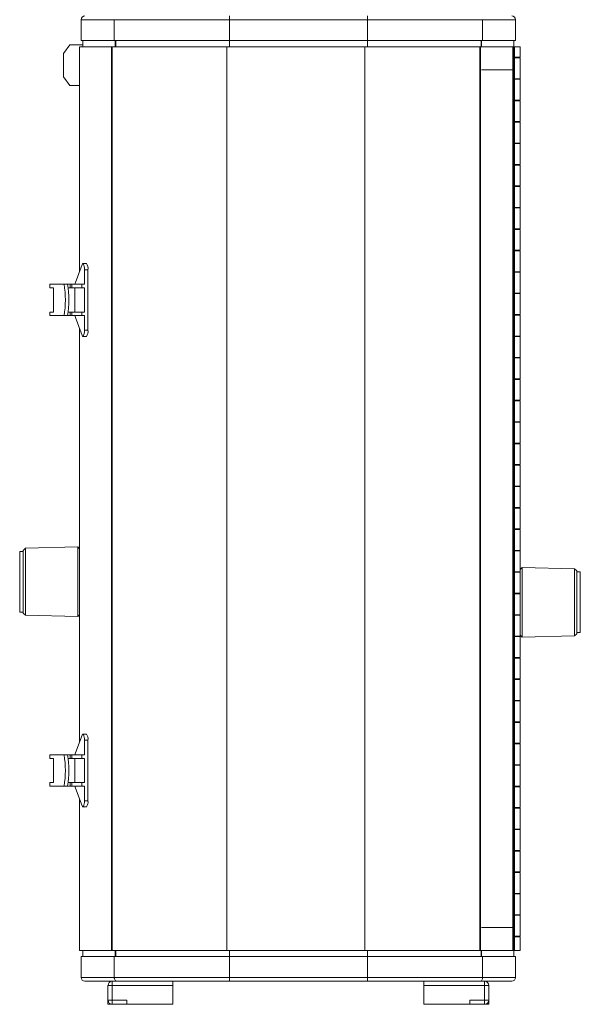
# Model space of a CAD drawing. Header units: millimetres. Extents: x 11 to 1315, y -994 to 462.
# Tile 1 of 10: x 66 to 334, y -994 to -524. Entities that reach past the tile are written whole.
import ezdxf

# ---------------------------------------------------------------- set-up
doc = ezdxf.new("R2010")
doc.units = ezdxf.units.MM

msp = doc.modelspace()

# ---------------------------------------------------------------- linework, layer by layer
at = {"color": 7, "linetype": 'Continuous', "lineweight": 15}
for p, q in [((166.51, -523.52), (166.51, -521.72)), ((232.51, -521.72), (232.51, -523.52)), ((111.5, -523.52), (95.71, -523.52)), ((95.71, -523.52), (95.71, -533.52)), ((166.51, -523.52), (111.5, -523.52)), ((111.5, -523.52), (111.5, -533.52)), ((166.51, -523.52), (166.51, -533.52)), ((232.51, -523.52), (166.51, -523.52)), ((287.53, -523.52), (232.51, -523.52)), ((232.51, -523.52), (232.51, -533.52)), ((287.53, -523.52), (287.53, -533.52)), ((303.31, -523.52), (287.53, -523.52)), ((303.31, -523.52), (303.31, -533.52)), ((90.33, -535.52), (87.29, -539.76)), ((96.51, -535.52), (90.33, -535.52)), ((94.9, -536.52), (94.9, -643.96)), ((94.9, -536.52), (110.23, -536.52)), ((95.71, -533.52), (111.5, -533.52)), ((96.51, -536.52), (96.51, -533.52)), ((96.53, -533.52), (96.53, -536.52)), ((110.23, -536.52), (110.23, -968.52)), ((110.23, -536.52), (110.48, -536.52)), ((110.48, -536.52), (110.48, -968.52)), ((110.48, -536.52), (165.25, -536.52)), ((111.5, -533.52), (166.51, -533.52)), ((112, -533.52), (112, -536.52)), ((112.2, -533.52), (112.2, -536.52)), ((165.25, -536.52), (165.25, -968.52)), ((165.25, -536.52), (231.25, -536.52)), ((166.51, -533.52), (232.51, -533.52)), ((231.25, -536.52), (231.25, -968.52)), ((231.25, -536.52), (286.2, -536.52)), ((232.51, -533.52), (287.53, -533.52)), ((286.2, -536.52), (286.2, -968.52)), ((286.2, -536.52), (286.46, -536.52)), ((286.46, -536.52), (286.46, -968.52)), ((286.46, -536.52), (302.06, -536.52)), ((287.53, -533.52), (303.31, -533.52)), ((302.06, -536.52), (302.36, -536.52)), ((302.06, -536.52), (302.06, -968.52)), ((302.36, -536.52), (302.74, -536.52)), ((302.36, -536.52), (302.36, -968.52)), ((302.5, -533.52), (302.5, -536.52)), ((302.51, -536.52), (302.51, -533.52)), ((305.51, -536.52), (302.74, -536.52)), ((302.74, -541.77), (302.74, -536.52)), ((305.51, -541.52), (305.51, -536.52)), ((87.29, -539.76), (87.29, -550.78)), ((302.74, -541.52), (305.51, -541.52)), ((302.79, -541.77), (302.74, -541.77)), ((302.79, -541.77), (302.79, -551.77)), ((305.51, -541.77), (302.79, -541.77)), ((302.81, -541.52), (302.81, -541.77)), ((305.51, -551.77), (305.51, -541.77)), ((87.29, -550.78), (90.33, -555.02)), ((287.03, -547.52), (302.06, -547.52)), ((94.9, -555.02), (90.33, -555.02)), ((302.74, -551.77), (302.79, -551.77)), ((302.74, -562.27), (302.74, -551.77)), ((305.51, -552.02), (302.74, -552.02)), ((302.79, -551.77), (305.51, -551.77)), ((302.81, -551.77), (302.81, -552.02)), ((305.51, -562.02), (305.51, -552.02)), ((302.74, -562.02), (305.51, -562.02)), ((302.79, -562.27), (302.74, -562.27)), ((302.79, -562.27), (302.79, -572.27)), ((305.51, -562.27), (302.79, -562.27)), ((302.81, -562.02), (302.81, -562.27)), ((305.51, -572.27), (305.51, -562.27)), ((302.74, -582.77), (302.74, -572.27)), ((302.74, -572.27), (302.79, -572.27)), ((305.51, -572.52), (302.74, -572.52)), ((302.79, -572.27), (305.51, -572.27)), ((302.81, -572.27), (302.81, -572.52)), ((305.51, -582.52), (305.51, -572.52)), ((302.74, -582.52), (305.51, -582.52)), ((302.79, -582.77), (302.74, -582.77)), ((302.79, -582.77), (302.79, -592.77)), ((305.51, -582.77), (302.79, -582.77)), ((302.81, -582.52), (302.81, -582.77)), ((305.51, -592.77), (305.51, -582.77)), ((302.74, -603.27), (302.74, -592.77)), ((302.74, -592.77), (302.79, -592.77)), ((305.51, -593.02), (302.74, -593.02)), ((302.79, -592.77), (305.51, -592.77)), ((302.81, -592.77), (302.81, -593.02)), ((305.51, -603.02), (305.51, -593.02)), ((302.74, -603.02), (305.51, -603.02)), ((302.79, -603.27), (302.74, -603.27)), ((302.79, -603.27), (302.79, -613.27)), ((305.51, -603.27), (302.79, -603.27)), ((302.81, -603.02), (302.81, -603.27)), ((305.51, -613.27), (305.51, -603.27)), ((302.74, -613.27), (302.79, -613.27)), ((302.74, -623.77), (302.74, -613.27)), ((305.51, -613.52), (302.74, -613.52)), ((302.79, -613.27), (305.51, -613.27)), ((302.81, -613.27), (302.81, -613.52)), ((305.51, -623.52), (305.51, -613.52)), ((302.74, -623.52), (305.51, -623.52)), ((302.79, -623.77), (302.74, -623.77)), ((302.79, -623.77), (302.79, -633.77)), ((305.51, -623.77), (302.79, -623.77)), ((302.81, -623.52), (302.81, -623.77)), ((305.51, -633.77), (305.51, -623.77)), ((302.74, -633.77), (302.79, -633.77)), ((302.74, -644.27), (302.74, -633.77)), ((305.51, -634.02), (302.74, -634.02)), ((302.79, -633.77), (305.51, -633.77)), ((302.81, -633.77), (302.81, -634.02)), ((305.51, -644.02), (305.51, -634.02)), ((98.19, -640.09), (96.54, -640.09)), ((96.14, -640.58), (93.01, -649.14)), ((97.26, -650.02), (97.26, -643.09)), ((98.91, -643.09), (97.26, -643.09)), ((98.91, -671.96), (98.91, -643.09)), ((302.74, -644.02), (305.51, -644.02)), ((302.79, -644.27), (302.74, -644.27)), ((302.79, -644.27), (302.79, -654.27)), ((305.51, -644.27), (302.79, -644.27)), ((302.81, -644.02), (302.81, -644.27)), ((305.51, -654.27), (305.51, -644.27)), ((80.74, -651.72), (80.74, -650.02)), ((87.49, -650.02), (80.74, -650.02)), ((82.43, -651.72), (80.74, -651.72)), ((82.43, -663.32), (82.43, -651.72)), ((87.49, -650.02), (89.14, -650.02)), ((89.14, -650.02), (90.4, -650.02)), ((89.43, -651.72), (90.4, -651.72)), ((91.16, -650.02), (90.4, -650.02)), ((90.4, -651.72), (90.4, -650.02)), ((91.16, -651.72), (90.4, -651.72)), ((96, -650.02), (90.69, -650.02)), ((96, -651.72), (90.69, -651.72)), ((91.16, -651.72), (91.16, -650.02)), ((92.68, -651.72), (92.68, -663.32)), ((97.26, -650.02), (96, -650.02)), ((96, -651.72), (96, -650.02)), ((97.26, -651.72), (96, -651.72)), ((97.26, -651.72), (97.26, -663.32)), ((302.74, -654.27), (302.79, -654.27)), ((302.74, -664.77), (302.74, -654.27)), ((302.79, -654.27), (305.51, -654.27)), ((302.81, -654.27), (302.81, -654.52)), ((305.51, -654.52), (302.74, -654.52)), ((305.51, -664.52), (305.51, -654.52)), ((80.74, -665.02), (80.74, -663.32)), ((80.74, -663.32), (82.43, -663.32)), ((90.4, -663.32), (89.43, -663.32)), ((90.4, -665.02), (90.4, -663.32)), ((90.4, -663.32), (91.16, -663.32)), ((90.69, -663.32), (96, -663.32)), ((91.16, -665.02), (91.16, -663.32)), ((96, -663.32), (97.26, -663.32)), ((96, -665.02), (96, -663.32)), ((87.49, -665.02), (80.74, -665.02)), ((89.14, -665.02), (87.49, -665.02)), ((90.4, -665.02), (89.14, -665.02)), ((91.16, -665.02), (90.4, -665.02)), ((96, -665.02), (90.69, -665.02)), ((93.01, -665.91), (96.14, -674.47)), ((97.26, -665.02), (96, -665.02)), ((97.26, -671.96), (97.26, -665.02)), ((302.74, -664.52), (305.51, -664.52)), ((302.79, -664.77), (302.74, -664.77)), ((302.79, -664.77), (302.79, -674.77)), ((305.51, -664.77), (302.79, -664.77)), ((302.81, -664.52), (302.81, -664.77)), ((305.51, -674.77), (305.51, -664.77)), ((94.9, -671.09), (94.9, -868.96)), ((97.26, -671.96), (98.91, -671.96)), ((96.54, -674.96), (98.19, -674.96)), ((302.74, -674.77), (302.79, -674.77)), ((302.74, -685.27), (302.74, -674.77)), ((305.51, -675.02), (302.74, -675.02)), ((302.79, -674.77), (305.51, -674.77)), ((302.81, -674.77), (302.81, -675.02)), ((305.51, -685.02), (305.51, -675.02)), ((302.74, -685.02), (305.51, -685.02)), ((302.79, -685.27), (302.74, -685.27)), ((302.79, -685.27), (302.79, -695.27)), ((305.51, -685.27), (302.79, -685.27)), ((302.81, -685.02), (302.81, -685.27)), ((305.51, -695.27), (305.51, -685.27)), ((302.74, -705.77), (302.74, -695.27)), ((302.74, -695.27), (302.79, -695.27)), ((305.51, -695.52), (302.74, -695.52)), ((302.79, -695.27), (305.51, -695.27)), ((302.81, -695.27), (302.81, -695.52)), ((305.51, -705.52), (305.51, -695.52)), ((302.74, -705.52), (305.51, -705.52)), ((302.79, -705.77), (302.74, -705.77)), ((302.79, -705.77), (302.79, -715.77)), ((305.51, -705.77), (302.79, -705.77)), ((302.81, -705.52), (302.81, -705.77)), ((305.51, -715.77), (305.51, -705.77)), ((302.74, -726.27), (302.74, -715.77)), ((302.74, -715.77), (302.79, -715.77)), ((305.51, -716.02), (302.74, -716.02)), ((302.79, -715.77), (305.51, -715.77)), ((302.81, -715.77), (302.81, -716.02)), ((305.51, -726.02), (305.51, -716.02)), ((302.74, -726.02), (305.51, -726.02)), ((302.79, -726.27), (302.74, -726.27)), ((302.79, -726.27), (302.79, -736.27)), ((305.51, -726.27), (302.79, -726.27)), ((302.81, -726.02), (302.81, -726.27)), ((305.51, -736.27), (305.51, -726.27)), ((302.74, -736.27), (302.79, -736.27)), ((302.74, -746.77), (302.74, -736.27)), ((305.51, -736.52), (302.74, -736.52)), ((302.79, -736.27), (305.51, -736.27)), ((302.81, -736.27), (302.81, -736.52)), ((305.51, -746.52), (305.51, -736.52)), ((302.74, -746.52), (305.51, -746.52)), ((302.79, -746.77), (302.74, -746.77)), ((302.79, -746.77), (302.79, -756.77)), ((305.51, -746.77), (302.79, -746.77)), ((302.81, -746.52), (302.81, -746.77)), ((305.51, -756.77), (305.51, -746.77)), ((302.74, -767.27), (302.74, -756.77)), ((302.74, -756.77), (302.79, -756.77)), ((305.51, -757.02), (302.74, -757.02)), ((302.79, -756.77), (305.51, -756.77)), ((302.81, -756.77), (302.81, -757.02)), ((305.51, -767.02), (305.51, -757.02)), ((302.74, -767.02), (305.51, -767.02)), ((302.79, -767.27), (302.74, -767.27)), ((302.79, -767.27), (302.79, -777.27)), ((305.51, -767.27), (302.79, -767.27)), ((302.81, -767.02), (302.81, -767.27)), ((305.51, -777.27), (305.51, -767.27)), ((69.04, -776.25), (68.01, -777.28)), ((94.04, -775.6), (69.04, -776.25)), ((69.04, -776.25), (69.04, -808.3)), ((94.9, -776.46), (94.04, -775.6)), ((94.04, -808.96), (94.04, -775.6)), ((68.01, -777.78), (66.31, -777.78)), ((66.31, -806.78), (66.31, -777.78)), ((68.01, -807.28), (68.01, -777.28)), ((302.74, -777.27), (302.79, -777.27)), ((302.74, -787.77), (302.74, -777.27)), ((305.51, -777.52), (302.74, -777.52)), ((302.79, -777.27), (305.51, -777.27)), ((302.81, -777.27), (302.81, -777.52)), ((305.51, -787.52), (305.51, -777.52)), ((306.5, -785.43), (305.52, -786.4)), ((331.5, -786.08), (306.5, -785.43)), ((306.5, -785.43), (306.5, -797.78)), ((332.52, -787.11), (331.5, -786.08)), ((331.5, -818.14), (331.5, -786.08)), ((302.74, -787.52), (305.51, -787.52)), ((302.79, -787.77), (302.74, -787.77)), ((302.79, -787.77), (302.79, -797.77)), ((305.51, -787.77), (302.79, -787.77)), ((302.81, -787.52), (302.81, -787.77)), ((305.51, -797.77), (305.51, -787.77)), ((305.52, -817.82), (305.52, -786.4)), ((332.52, -787.11), (332.52, -817.11)), ((334.22, -787.61), (332.52, -787.61)), ((334.22, -787.61), (334.22, -798.35)), ((302.74, -797.77), (302.79, -797.77)), ((302.74, -808.27), (302.74, -797.77)), ((305.51, -798.02), (302.74, -798.02)), ((302.79, -797.77), (305.51, -797.77)), ((302.81, -797.77), (302.81, -798.02)), ((305.51, -808.02), (305.51, -798.02)), ((306.5, -797.78), (306.5, -818.79)), ((334.22, -798.35), (334.22, -816.61)), ((66.31, -806.78), (68.01, -806.78)), ((68.01, -807.28), (69.04, -808.3)), ((69.04, -808.3), (94.04, -808.96)), ((94.04, -808.96), (94.9, -808.1)), ((302.74, -808.02), (305.51, -808.02)), ((302.79, -808.27), (302.74, -808.27)), ((302.79, -808.27), (302.79, -818.27)), ((305.51, -808.27), (302.79, -808.27)), ((302.81, -808.02), (302.81, -808.27)), ((305.51, -818.27), (305.51, -808.27)), ((302.74, -818.27), (302.79, -818.27)), ((302.74, -828.77), (302.74, -818.27)), ((305.51, -818.52), (302.74, -818.52)), ((302.79, -818.27), (305.51, -818.27)), ((302.81, -818.27), (302.81, -818.52)), ((305.51, -828.52), (305.51, -818.52)), ((305.52, -817.82), (306.5, -818.79)), ((306.5, -818.79), (331.5, -818.14)), ((331.5, -818.14), (332.52, -817.11)), ((332.52, -816.61), (334.22, -816.61)), ((302.74, -828.52), (305.51, -828.52)), ((302.81, -828.52), (302.81, -828.77)), ((302.79, -828.77), (302.74, -828.77)), ((302.79, -828.77), (302.79, -838.77)), ((305.51, -828.77), (302.79, -828.77)), ((305.51, -838.77), (305.51, -828.77)), ((302.74, -838.77), (302.79, -838.77)), ((302.74, -849.27), (302.74, -838.77)), ((305.51, -839.02), (302.74, -839.02)), ((302.79, -838.77), (305.51, -838.77)), ((302.81, -838.77), (302.81, -839.02)), ((305.51, -849.02), (305.51, -839.02)), ((302.74, -849.02), (305.51, -849.02)), ((302.79, -849.27), (302.74, -849.27)), ((302.79, -849.27), (302.79, -859.27)), ((305.51, -849.27), (302.79, -849.27)), ((302.81, -849.02), (302.81, -849.27)), ((305.51, -859.27), (305.51, -849.27)), ((302.74, -859.27), (302.79, -859.27)), ((302.74, -869.77), (302.74, -859.27)), ((305.51, -859.52), (302.74, -859.52)), ((302.79, -859.27), (305.51, -859.27)), ((302.81, -859.27), (302.81, -859.52)), ((305.51, -869.52), (305.51, -859.52)), ((96.14, -865.58), (93.01, -874.14)), ((98.19, -865.09), (96.54, -865.09)), ((97.26, -875.02), (97.26, -868.09)), ((98.91, -868.09), (97.26, -868.09)), ((98.91, -896.96), (98.91, -868.09)), ((302.74, -869.52), (305.51, -869.52)), ((302.79, -869.77), (302.74, -869.77)), ((302.79, -869.77), (302.79, -879.77)), ((305.51, -869.77), (302.79, -869.77)), ((302.81, -869.52), (302.81, -869.77)), ((305.51, -879.77), (305.51, -869.77)), ((80.74, -876.72), (80.74, -875.02)), ((87.49, -875.02), (80.74, -875.02)), ((87.49, -875.02), (89.14, -875.02)), ((89.14, -875.02), (90.4, -875.02)), ((91.16, -875.02), (90.4, -875.02)), ((90.4, -876.72), (90.4, -875.02)), ((96, -875.02), (90.69, -875.02)), ((91.16, -876.72), (91.16, -875.02)), ((97.26, -875.02), (96, -875.02)), ((96, -876.72), (96, -875.02)), ((82.43, -876.72), (80.74, -876.72)), ((82.43, -888.32), (82.43, -876.72)), ((89.43, -876.72), (90.4, -876.72)), ((91.16, -876.72), (90.4, -876.72)), ((96, -876.72), (90.69, -876.72)), ((92.68, -876.72), (92.68, -888.32)), ((97.26, -876.72), (96, -876.72)), ((97.26, -876.72), (97.26, -888.32)), ((302.74, -890.27), (302.74, -879.77)), ((302.74, -879.77), (302.79, -879.77)), ((305.51, -880.02), (302.74, -880.02)), ((302.79, -879.77), (305.51, -879.77)), ((302.81, -879.77), (302.81, -880.02)), ((305.51, -890.02), (305.51, -880.02)), ((80.74, -890.02), (80.74, -888.32)), ((80.74, -888.32), (82.43, -888.32)), ((90.4, -888.32), (89.43, -888.32)), ((90.4, -890.02), (90.4, -888.32)), ((90.4, -888.32), (91.16, -888.32)), ((90.69, -888.32), (96, -888.32)), ((91.16, -890.02), (91.16, -888.32)), ((96, -888.32), (97.26, -888.32)), ((96, -890.02), (96, -888.32)), ((87.49, -890.02), (80.74, -890.02)), ((89.14, -890.02), (87.49, -890.02)), ((90.4, -890.02), (89.14, -890.02)), ((91.16, -890.02), (90.4, -890.02)), ((96, -890.02), (90.69, -890.02)), ((93.01, -890.91), (96.14, -899.47)), ((97.26, -890.02), (96, -890.02)), ((97.26, -896.96), (97.26, -890.02)), ((302.74, -890.02), (305.51, -890.02)), ((302.79, -890.27), (302.74, -890.27)), ((302.79, -890.27), (302.79, -900.27)), ((305.51, -890.27), (302.79, -890.27)), ((302.81, -890.02), (302.81, -890.27)), ((305.51, -900.27), (305.51, -890.27)), ((94.9, -896.09), (94.9, -968.52)), ((97.26, -896.96), (98.91, -896.96)), ((96.54, -899.96), (98.19, -899.96)), ((302.74, -910.77), (302.74, -900.27)), ((302.74, -900.27), (302.79, -900.27)), ((305.51, -900.52), (302.74, -900.52)), ((302.79, -900.27), (305.51, -900.27)), ((302.81, -900.27), (302.81, -900.52)), ((305.51, -910.52), (305.51, -900.52)), ((302.74, -910.52), (305.51, -910.52)), ((302.79, -910.77), (302.74, -910.77)), ((302.79, -910.77), (302.79, -920.77)), ((305.51, -910.77), (302.79, -910.77)), ((302.81, -910.52), (302.81, -910.77)), ((305.51, -920.77), (305.51, -910.77)), ((302.74, -920.77), (302.79, -920.77)), ((302.74, -931.27), (302.74, -920.77)), ((305.51, -921.02), (302.74, -921.02)), ((302.79, -920.77), (305.51, -920.77)), ((302.81, -920.77), (302.81, -921.02)), ((305.51, -931.02), (305.51, -921.02)), ((302.74, -931.02), (305.51, -931.02)), ((302.79, -931.27), (302.74, -931.27)), ((302.79, -931.27), (302.79, -941.27)), ((305.51, -931.27), (302.79, -931.27)), ((302.81, -931.02), (302.81, -931.27)), ((305.51, -941.27), (305.51, -931.27)), ((302.74, -951.77), (302.74, -941.27)), ((302.74, -941.27), (302.79, -941.27)), ((305.51, -941.52), (302.74, -941.52)), ((302.79, -941.27), (305.51, -941.27)), ((302.81, -941.27), (302.81, -941.52)), ((305.51, -951.52), (305.51, -941.52)), ((302.74, -951.52), (305.51, -951.52)), ((302.79, -951.77), (302.74, -951.77)), ((302.79, -951.77), (302.79, -961.77)), ((305.51, -951.77), (302.79, -951.77)), ((302.81, -951.52), (302.81, -951.77)), ((305.51, -961.77), (305.51, -951.77)), ((287.03, -957.52), (302.06, -957.52)), ((302.74, -961.77), (302.79, -961.77)), ((302.74, -968.52), (302.74, -961.77)), ((305.51, -962.02), (302.74, -962.02)), ((302.79, -961.77), (305.51, -961.77)), ((302.81, -961.77), (302.81, -962.02)), ((305.51, -968.52), (305.51, -962.02)), ((110.23, -968.52), (94.9, -968.52)), ((96.51, -971.52), (96.51, -968.52)), ((96.53, -968.52), (96.53, -971.52)), ((110.48, -968.52), (110.23, -968.52)), ((165.25, -968.52), (110.48, -968.52)), ((165.25, -968.52), (231.25, -968.52)), ((286.2, -968.52), (231.25, -968.52)), ((286.46, -968.52), (286.2, -968.52)), ((302.06, -968.52), (286.46, -968.52)), ((302.36, -968.52), (302.06, -968.52)), ((302.36, -968.52), (302.74, -968.52)), ((302.5, -968.52), (302.5, -971.52)), ((302.51, -971.52), (302.51, -968.52)), ((302.74, -968.52), (305.51, -968.52)), ((111.5, -971.52), (95.71, -971.52)), ((95.71, -981.52), (95.71, -971.52)), ((111.5, -981.52), (111.5, -971.52)), ((166.51, -971.52), (111.5, -971.52)), ((166.51, -981.52), (166.51, -971.52)), ((232.51, -971.52), (166.51, -971.52)), ((232.51, -981.52), (232.51, -971.52)), ((287.53, -971.52), (232.51, -971.52)), ((287.53, -981.52), (287.53, -971.52)), ((303.31, -971.52), (287.53, -971.52)), ((303.31, -981.52), (303.31, -971.52)), ((95.71, -981.52), (111.5, -981.52)), ((110.52, -983.32), (97.51, -983.32)), ((110.52, -985.32), (110.52, -983.32)), ((120.42, -983.32), (110.52, -983.32)), ((111.5, -981.52), (166.51, -981.52)), ((166.51, -983.32), (120.42, -983.32)), ((139.51, -983.32), (139.51, -985.32)), ((166.51, -983.32), (166.51, -981.52)), ((166.51, -981.52), (232.51, -981.52)), ((232.51, -983.32), (166.51, -983.32)), ((232.51, -981.52), (287.53, -981.52)), ((232.51, -981.52), (232.51, -983.32)), ((278.6, -983.32), (232.51, -983.32)), ((259.51, -985.32), (259.51, -983.32)), ((278.6, -983.32), (288.51, -983.32)), ((287.53, -981.52), (303.31, -981.52)), ((288.51, -985.32), (288.51, -983.32)), ((301.51, -983.32), (288.51, -983.32)), ((108.51, -992.32), (108.51, -985.33)), ((110.51, -985.33), (108.51, -985.33)), ((110.51, -992.32), (110.51, -985.33)), ((110.52, -985.33), (110.51, -985.33)), ((139.51, -985.32), (110.52, -985.32)), ((110.52, -985.32), (110.52, -985.33)), ((139.51, -985.33), (110.52, -985.33)), ((139.51, -994.32), (139.51, -985.33)), ((259.51, -985.32), (288.51, -985.32)), ((259.51, -985.33), (259.51, -985.32)), ((259.51, -994.32), (259.51, -985.33)), ((259.51, -985.33), (288.51, -985.33)), ((288.51, -985.32), (288.51, -985.33)), ((288.51, -985.33), (290.51, -985.33)), ((288.51, -992.32), (288.51, -985.33)), ((288.51, -985.33), (288.51, -985.33)), ((290.51, -992.32), (290.51, -985.33)), ((110.51, -992.32), (108.51, -992.32)), ((108.51, -994.32), (108.51, -992.32)), ((110.52, -992.32), (110.52, -994.32)), ((117.51, -992.32), (110.52, -992.32)), ((117.51, -994.32), (117.51, -992.32)), ((281.51, -994.32), (281.51, -992.32)), ((288.51, -992.32), (281.51, -992.32)), ((288.51, -992.32), (290.51, -992.32)), ((288.51, -992.32), (288.51, -994.32)), ((290.51, -994.32), (290.51, -992.32)), ((110.52, -994.32), (108.51, -994.32)), ((117.51, -994.32), (110.52, -994.32)), ((139.51, -994.32), (117.51, -994.32)), ((259.51, -994.32), (281.51, -994.32)), ((288.51, -994.32), (281.51, -994.32)), ((288.51, -994.32), (290.51, -994.32))]:
    msp.add_line(p, q, dxfattribs=at)
at = {"color": 8, "linetype": 'Continuous', "lineweight": 15}
for p, q in [((166.51, -533.52), (166.51, -536.52)), ((232.51, -533.52), (232.51, -536.52)), ((286.83, -533.52), (286.83, -536.52)), ((287.03, -533.52), (287.03, -536.52)), ((112, -968.52), (112, -971.52)), ((112.2, -968.52), (112.2, -971.52)), ((166.51, -968.52), (166.51, -971.52)), ((232.51, -968.52), (232.51, -971.52)), ((286.83, -968.52), (286.83, -971.52)), ((287.03, -968.52), (287.03, -971.52))]:
    msp.add_line(p, q, dxfattribs=at)
at = {"color": 7, "linetype": 'Continuous', "lineweight": 15, "flags": 128}
for points in [[(97.26, -643.09), (97.23, -642.29), (97.16, -641.55), (97.04, -640.92), (96.88, -640.45), (96.7, -640.17), (96.51, -640.09), (96.32, -640.23), (96.14, -640.58)], [(96.14, -674.47), (96.32, -674.81), (96.51, -674.96), (96.7, -674.88), (96.88, -674.6), (97.04, -674.13), (97.16, -673.5), (97.23, -672.76), (97.26, -671.96)], [(97.26, -868.09), (97.23, -867.29), (97.16, -866.55), (97.04, -865.92), (96.88, -865.45), (96.7, -865.17), (96.51, -865.09), (96.32, -865.23), (96.14, -865.58)], [(96.14, -899.47), (96.32, -899.81), (96.51, -899.96), (96.7, -899.88), (96.88, -899.6), (97.04, -899.13), (97.16, -898.5), (97.23, -897.76), (97.26, -896.96)]]:
    msp.add_lwpolyline(points, dxfattribs=at)
at = {"color": 7, "linetype": 'Continuous', "lineweight": 15}
for centre, radius, start, end in [((97.51, -523.52), 1.8, 90, 180), ((301.51, -523.52), 1.8, 0, 90), ((95.34, -642.36), 3.65, 348.5083, 38.592), ((97.54, -650.68), 4.79, 161.135, 172.0898), ((45.75, -657.52), 42.41, 349.8132, 10.1868), ((47.4, -657.52), 42.41, 349.8132, 10.1868), ((97.54, -664.37), 4.79, 187.9102, 198.865), ((95.34, -672.69), 3.65, 321.408, 11.4917), ((95.34, -867.36), 3.65, 348.5083, 38.592), ((45.75, -882.52), 42.41, 349.8132, 10.1868), ((47.4, -882.52), 42.41, 349.8132, 10.1868), ((97.54, -875.68), 4.79, 161.135, 172.0898), ((97.54, -889.37), 4.79, 187.9102, 198.865), ((95.34, -897.69), 3.65, 321.408, 11.4917), ((97.51, -981.52), 1.8, 180, 270), ((110.52, -985.33), 2, 90, 180), ((288.51, -985.33), 2, 0, 90), ((301.51, -981.52), 1.8, 270, 0), ((110.52, -985.33), 0.001, 90, 180), ((288.51, -985.33), 0.001, 0, 90), ((110.52, -992.32), 2, 180, 270), ((110.52, -992.32), 0.001, 180, 270), ((288.51, -992.32), 2, 270, 360), ((288.51, -992.32), 0.001, 270, 0)]:
    msp.add_arc(centre, radius, start, end, dxfattribs=at)
for points, knots in [([(112.8, -983.32), (112.63, -983.3), (112.29, -983.24), (111.86, -982.83), (111.61, -982.33), (111.51, -981.88), (111.5, -981.64), (111.5, -981.52)], [0, 0, 0, 0, 0.252785, 0.503724, 0.752126, 0.876186, 1, 1, 1, 1]), ([(287.53, -981.52), (287.53, -981.64), (287.52, -981.88), (287.42, -982.33), (287.17, -982.83), (286.74, -983.24), (286.4, -983.3), (286.23, -983.32)], [0, 0, 0, 0, 0.123813, 0.247875, 0.496277, 0.747215, 1, 1, 1, 1])]:
    msp.add_open_spline(points, degree=3, knots=knots, dxfattribs=at)

doc.saveas('drawing.dxf')
